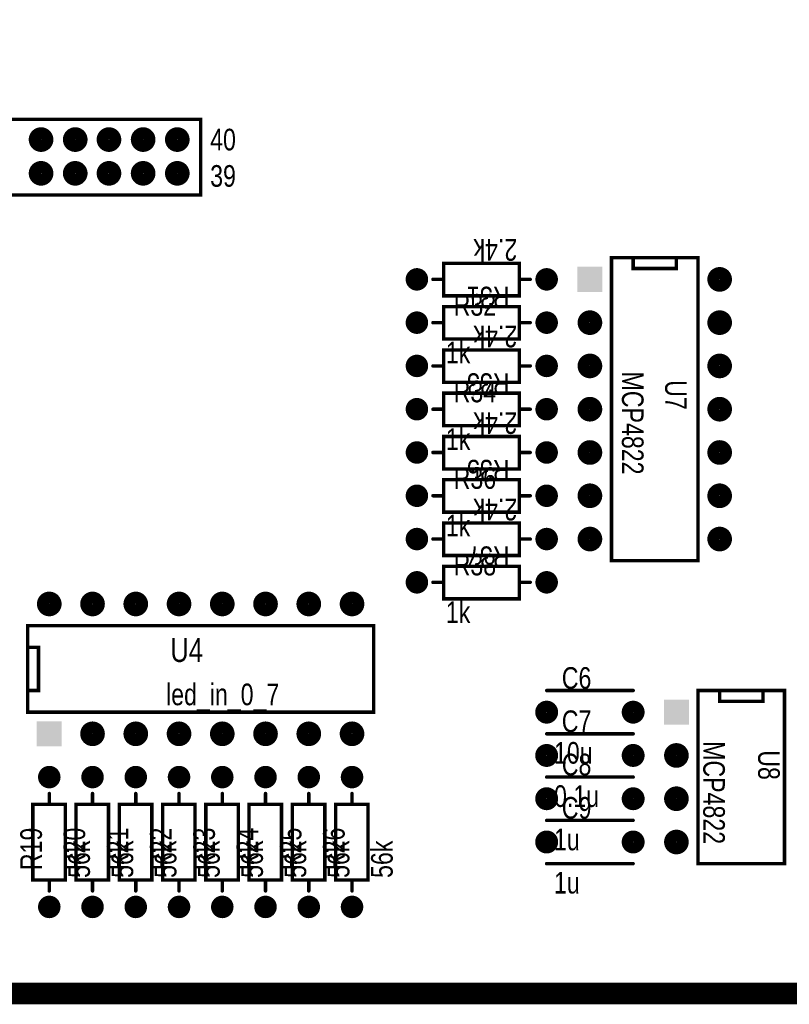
# Model space of a CAD drawing. Extents: x 0.11 to 7.45, y 0.15 to 4.7.
# Tile 2 of 6: x 2.28 to 4.06, y 0.15 to 2.42. Entities that reach past the tile are written whole.
import ezdxf

# ---------------------------------------------------------------- set-up
doc = ezdxf.new("R2010")
doc.units = 0

msp = doc.modelspace()

# ---------------------------------------------------------------- linework, layer by layer
at = {"const_width": 0.05}
msp.add_lwpolyline([(0.196, 0.171), (0.196, 4.671), (7.421, 4.671), (7.421, 0.171), (0.196, 0.171)], close=True, dxfattribs=at)
at = {"layer": 'AST', "const_width": 0.008}
for points in [[(1.096, 2.191), (1.096, 2.016), (2.696, 2.016), (2.696, 2.191), (1.096, 2.191)], [(3.433, 1.858), (3.433, 1.783), (3.433, 1.783), (3.258, 1.783), (3.258, 1.858), (3.433, 1.858)], [(3.258, 1.683), (3.258, 1.758), (3.258, 1.758), (3.433, 1.758), (3.433, 1.683), (3.258, 1.683)], [(3.433, 1.658), (3.433, 1.583), (3.433, 1.583), (3.258, 1.583), (3.258, 1.658), (3.433, 1.658)], [(3.258, 1.483), (3.258, 1.558), (3.258, 1.558), (3.433, 1.558), (3.433, 1.483), (3.258, 1.483)], [(3.433, 1.458), (3.433, 1.383), (3.433, 1.383), (3.258, 1.383), (3.258, 1.458), (3.433, 1.458)], [(3.258, 1.283), (3.258, 1.358), (3.258, 1.358), (3.433, 1.358), (3.433, 1.283), (3.258, 1.283)], [(3.433, 1.258), (3.433, 1.183), (3.433, 1.183), (3.258, 1.183), (3.258, 1.258), (3.433, 1.258)], [(3.258, 1.083), (3.258, 1.158), (3.258, 1.158), (3.433, 1.158), (3.433, 1.083), (3.258, 1.083)], [(3.096, 0.821), (2.296, 0.821), (2.296, 1.021), (3.096, 1.021), (3.096, 0.821)], [(4.046, 0.871), (3.846, 0.871), (3.846, 0.471), (4.046, 0.471), (4.046, 0.871)], [(2.383, 0.433), (2.308, 0.433), (2.308, 0.433), (2.308, 0.608), (2.383, 0.608), (2.383, 0.433)], [(2.483, 0.433), (2.408, 0.433), (2.408, 0.433), (2.408, 0.608), (2.483, 0.608), (2.483, 0.433)], [(2.583, 0.433), (2.508, 0.433), (2.508, 0.433), (2.508, 0.608), (2.583, 0.608), (2.583, 0.433)], [(2.683, 0.433), (2.608, 0.433), (2.608, 0.433), (2.608, 0.608), (2.683, 0.608), (2.683, 0.433)], [(2.783, 0.433), (2.708, 0.433), (2.708, 0.433), (2.708, 0.608), (2.783, 0.608), (2.783, 0.433)], [(2.883, 0.433), (2.808, 0.433), (2.808, 0.433), (2.808, 0.608), (2.883, 0.608), (2.883, 0.433)], [(2.983, 0.433), (2.908, 0.433), (2.908, 0.433), (2.908, 0.608), (2.983, 0.608), (2.983, 0.433)], [(3.083, 0.433), (3.008, 0.433), (3.008, 0.433), (3.008, 0.608), (3.083, 0.608), (3.083, 0.433)]]:
    msp.add_lwpolyline(points, close=True, dxfattribs=at)
at = {"layer": 'AST'}
for points, const_width in [([(2.694, 2.191, 1), (2.698, 2.191, 1)], 0.004), ([(2.313, 2.144, 1), (2.341, 2.144, 1)], 0.029), ([(2.392, 2.144, 1), (2.42, 2.144, 1)], 0.029), ([(2.47, 2.144, 1), (2.498, 2.144, 1)], 0.029), ([(2.549, 2.144, 1), (2.577, 2.144, 1)], 0.029), ([(2.628, 2.144, 1), (2.656, 2.144, 1)], 0.029), ([(2.313, 2.066, 1), (2.341, 2.066, 1)], 0.029), ([(2.392, 2.066, 1), (2.42, 2.066, 1)], 0.029), ([(2.47, 2.066, 1), (2.498, 2.066, 1)], 0.029), ([(2.549, 2.066, 1), (2.577, 2.066, 1)], 0.029), ([(2.628, 2.066, 1), (2.656, 2.066, 1)], 0.029), ([(2.694, 2.016, 1), (2.698, 2.016, 1)], 0.004), ([(3.644, 1.871, 1), (3.648, 1.871, 1)], 0.004), ([(3.694, 1.871, 1), (3.698, 1.871, 1)], 0.004), ([(3.794, 1.871, 1), (3.798, 1.871, 1)], 0.004), ([(3.794, 1.871, 1), (3.798, 1.871, 1)], 0.004), ([(3.844, 1.871, 1), (3.848, 1.871, 1)], 0.004), ([(3.183, 1.821, 1), (3.209, 1.821, 1)], 0.026), ([(3.256, 1.858, 1), (3.26, 1.858, 1)], 0.004), ([(3.431, 1.858, 1), (3.435, 1.858, 1)], 0.004), ([(3.431, 1.858, 1), (3.435, 1.858, 1)], 0.004), ([(3.483, 1.821, 1), (3.509, 1.821, 1)], 0.026), ([(3.694, 1.846, 1), (3.698, 1.846, 1)], 0.004), ([(3.794, 1.846, 1), (3.798, 1.846, 1)], 0.004), ([(3.794, 1.846, 1), (3.798, 1.846, 1)], 0.004), ([(3.882, 1.821, 1), (3.91, 1.821, 1)], 0.029), ([(3.231, 1.821, 1), (3.235, 1.821, 1)], 0.004), ([(3.256, 1.821, 1), (3.26, 1.821, 1)], 0.004), ([(3.431, 1.821, 1), (3.435, 1.821, 1)], 0.004), ([(3.456, 1.821, 1), (3.46, 1.821, 1)], 0.004), ([(3.256, 1.783, 1), (3.26, 1.783, 1)], 0.004), ([(3.431, 1.783, 1), (3.435, 1.783, 1)], 0.004), ([(3.431, 1.783, 1), (3.435, 1.783, 1)], 0.004), ([(3.256, 1.758, 1), (3.26, 1.758, 1)], 0.004), ([(3.256, 1.758, 1), (3.26, 1.758, 1)], 0.004), ([(3.431, 1.758, 1), (3.435, 1.758, 1)], 0.004), ([(3.183, 1.721, 1), (3.209, 1.721, 1)], 0.026), ([(3.483, 1.721, 1), (3.509, 1.721, 1)], 0.026), ([(3.582, 1.721, 1), (3.61, 1.721, 1)], 0.029), ([(3.882, 1.721, 1), (3.91, 1.721, 1)], 0.029), ([(3.231, 1.721, 1), (3.235, 1.721, 1)], 0.004), ([(3.256, 1.721, 1), (3.26, 1.721, 1)], 0.004), ([(3.431, 1.721, 1), (3.435, 1.721, 1)], 0.004), ([(3.456, 1.721, 1), (3.46, 1.721, 1)], 0.004), ([(3.256, 1.683, 1), (3.26, 1.683, 1)], 0.004), ([(3.256, 1.683, 1), (3.26, 1.683, 1)], 0.004), ([(3.431, 1.683, 1), (3.435, 1.683, 1)], 0.004), ([(3.256, 1.658, 1), (3.26, 1.658, 1)], 0.004), ([(3.431, 1.658, 1), (3.435, 1.658, 1)], 0.004), ([(3.431, 1.658, 1), (3.435, 1.658, 1)], 0.004), ([(3.183, 1.621, 1), (3.209, 1.621, 1)], 0.026), ([(3.483, 1.621, 1), (3.509, 1.621, 1)], 0.026), ([(3.582, 1.621, 1), (3.61, 1.621, 1)], 0.029), ([(3.882, 1.621, 1), (3.91, 1.621, 1)], 0.029), ([(3.231, 1.621, 1), (3.235, 1.621, 1)], 0.004), ([(3.256, 1.621, 1), (3.26, 1.621, 1)], 0.004), ([(3.431, 1.621, 1), (3.435, 1.621, 1)], 0.004), ([(3.456, 1.621, 1), (3.46, 1.621, 1)], 0.004), ([(3.256, 1.583, 1), (3.26, 1.583, 1)], 0.004), ([(3.431, 1.583, 1), (3.435, 1.583, 1)], 0.004), ([(3.431, 1.583, 1), (3.435, 1.583, 1)], 0.004), ([(3.256, 1.558, 1), (3.26, 1.558, 1)], 0.004), ([(3.256, 1.558, 1), (3.26, 1.558, 1)], 0.004), ([(3.431, 1.558, 1), (3.435, 1.558, 1)], 0.004), ([(3.582, 1.521, 1), (3.61, 1.521, 1)], 0.029), ([(3.882, 1.521, 1), (3.91, 1.521, 1)], 0.029), ([(3.183, 1.521, 1), (3.209, 1.521, 1)], 0.026), ([(3.231, 1.521, 1), (3.235, 1.521, 1)], 0.004), ([(3.256, 1.521, 1), (3.26, 1.521, 1)], 0.004), ([(3.431, 1.521, 1), (3.435, 1.521, 1)], 0.004), ([(3.456, 1.521, 1), (3.46, 1.521, 1)], 0.004), ([(3.483, 1.521, 1), (3.509, 1.521, 1)], 0.026), ([(3.256, 1.483, 1), (3.26, 1.483, 1)], 0.004), ([(3.256, 1.483, 1), (3.26, 1.483, 1)], 0.004), ([(3.431, 1.483, 1), (3.435, 1.483, 1)], 0.004), ([(3.256, 1.458, 1), (3.26, 1.458, 1)], 0.004), ([(3.431, 1.458, 1), (3.435, 1.458, 1)], 0.004), ([(3.431, 1.458, 1), (3.435, 1.458, 1)], 0.004), ([(3.183, 1.421, 1), (3.209, 1.421, 1)], 0.026), ([(3.483, 1.421, 1), (3.509, 1.421, 1)], 0.026), ([(3.582, 1.421, 1), (3.61, 1.421, 1)], 0.029), ([(3.882, 1.421, 1), (3.91, 1.421, 1)], 0.029), ([(3.231, 1.421, 1), (3.235, 1.421, 1)], 0.004), ([(3.256, 1.421, 1), (3.26, 1.421, 1)], 0.004), ([(3.431, 1.421, 1), (3.435, 1.421, 1)], 0.004), ([(3.456, 1.421, 1), (3.46, 1.421, 1)], 0.004), ([(3.256, 1.383, 1), (3.26, 1.383, 1)], 0.004), ([(3.431, 1.383, 1), (3.435, 1.383, 1)], 0.004), ([(3.431, 1.383, 1), (3.435, 1.383, 1)], 0.004), ([(3.183, 1.321, 1), (3.209, 1.321, 1)], 0.026), ([(3.256, 1.358, 1), (3.26, 1.358, 1)], 0.004), ([(3.256, 1.358, 1), (3.26, 1.358, 1)], 0.004), ([(3.431, 1.358, 1), (3.435, 1.358, 1)], 0.004), ([(3.483, 1.321, 1), (3.509, 1.321, 1)], 0.026), ([(3.582, 1.321, 1), (3.61, 1.321, 1)], 0.029), ([(3.882, 1.321, 1), (3.91, 1.321, 1)], 0.029), ([(3.231, 1.321, 1), (3.235, 1.321, 1)], 0.004), ([(3.256, 1.321, 1), (3.26, 1.321, 1)], 0.004), ([(3.431, 1.321, 1), (3.435, 1.321, 1)], 0.004), ([(3.456, 1.321, 1), (3.46, 1.321, 1)], 0.004), ([(3.256, 1.283, 1), (3.26, 1.283, 1)], 0.004), ([(3.256, 1.283, 1), (3.26, 1.283, 1)], 0.004), ([(3.431, 1.283, 1), (3.435, 1.283, 1)], 0.004), ([(3.256, 1.258, 1), (3.26, 1.258, 1)], 0.004), ([(3.431, 1.258, 1), (3.435, 1.258, 1)], 0.004), ([(3.431, 1.258, 1), (3.435, 1.258, 1)], 0.004), ([(3.183, 1.221, 1), (3.209, 1.221, 1)], 0.026), ([(3.483, 1.221, 1), (3.509, 1.221, 1)], 0.026), ([(3.582, 1.221, 1), (3.61, 1.221, 1)], 0.029), ([(3.882, 1.221, 1), (3.91, 1.221, 1)], 0.029), ([(3.231, 1.221, 1), (3.235, 1.221, 1)], 0.004), ([(3.256, 1.221, 1), (3.26, 1.221, 1)], 0.004), ([(3.431, 1.221, 1), (3.435, 1.221, 1)], 0.004), ([(3.456, 1.221, 1), (3.46, 1.221, 1)], 0.004), ([(3.256, 1.183, 1), (3.26, 1.183, 1)], 0.004), ([(3.431, 1.183, 1), (3.435, 1.183, 1)], 0.004), ([(3.431, 1.183, 1), (3.435, 1.183, 1)], 0.004), ([(3.256, 1.158, 1), (3.26, 1.158, 1)], 0.004), ([(3.256, 1.158, 1), (3.26, 1.158, 1)], 0.004), ([(3.431, 1.158, 1), (3.435, 1.158, 1)], 0.004), ([(3.644, 1.171, 1), (3.648, 1.171, 1)], 0.004), ([(3.844, 1.171, 1), (3.848, 1.171, 1)], 0.004), ([(3.183, 1.121, 1), (3.209, 1.121, 1)], 0.026), ([(3.483, 1.121, 1), (3.509, 1.121, 1)], 0.026), ([(3.231, 1.121, 1), (3.235, 1.121, 1)], 0.004), ([(3.256, 1.121, 1), (3.26, 1.121, 1)], 0.004), ([(3.431, 1.121, 1), (3.435, 1.121, 1)], 0.004), ([(3.456, 1.121, 1), (3.46, 1.121, 1)], 0.004), ([(2.332, 1.071, 1), (2.36, 1.071, 1)], 0.029), ([(2.432, 1.071, 1), (2.46, 1.071, 1)], 0.029), ([(2.532, 1.071, 1), (2.56, 1.071, 1)], 0.029), ([(2.632, 1.071, 1), (2.66, 1.071, 1)], 0.029), ([(2.732, 1.071, 1), (2.76, 1.071, 1)], 0.029), ([(2.832, 1.071, 1), (2.86, 1.071, 1)], 0.029), ([(2.932, 1.071, 1), (2.96, 1.071, 1)], 0.029), ([(3.032, 1.071, 1), (3.06, 1.071, 1)], 0.029), ([(3.256, 1.083, 1), (3.26, 1.083, 1)], 0.004), ([(3.256, 1.083, 1), (3.26, 1.083, 1)], 0.004), ([(3.431, 1.083, 1), (3.435, 1.083, 1)], 0.004), ([(2.294, 1.021, 1), (2.298, 1.021, 1)], 0.004), ([(3.094, 1.021, 1), (3.098, 1.021, 1)], 0.004), ([(2.294, 0.971, 1), (2.298, 0.971, 1)], 0.004), ([(2.319, 0.971, 1), (2.323, 0.971, 1)], 0.004), ([(2.294, 0.871, 1), (2.298, 0.871, 1)], 0.004), ([(2.319, 0.871, 1), (2.323, 0.871, 1)], 0.004), ([(3.494, 0.871, 1), (3.498, 0.871, 1)], 0.004), ([(3.694, 0.871, 1), (3.698, 0.871, 1)], 0.004), ([(3.844, 0.871, 1), (3.848, 0.871, 1)], 0.004), ([(3.894, 0.871, 1), (3.898, 0.871, 1)], 0.004), ([(3.994, 0.871, 1), (3.998, 0.871, 1)], 0.004), ([(4.044, 0.871, 1), (4.048, 0.871, 1)], 0.004), ([(4.044, 0.871, 1), (4.048, 0.871, 1)], 0.004), ([(3.483, 0.821, 1), (3.509, 0.821, 1)], 0.027), ([(3.683, 0.821, 1), (3.709, 0.821, 1)], 0.027), ([(3.894, 0.846, 1), (3.898, 0.846, 1)], 0.004), ([(3.994, 0.846, 1), (3.998, 0.846, 1)], 0.004), ([(2.294, 0.821, 1), (2.298, 0.821, 1)], 0.004), ([(3.094, 0.821, 1), (3.098, 0.821, 1)], 0.004), ([(3.094, 0.821, 1), (3.098, 0.821, 1)], 0.004), ([(2.432, 0.771, 1), (2.46, 0.771, 1)], 0.029), ([(2.532, 0.771, 1), (2.56, 0.771, 1)], 0.029), ([(2.632, 0.771, 1), (2.66, 0.771, 1)], 0.029), ([(2.732, 0.771, 1), (2.76, 0.771, 1)], 0.029), ([(2.832, 0.771, 1), (2.86, 0.771, 1)], 0.029), ([(2.932, 0.771, 1), (2.96, 0.771, 1)], 0.029), ([(3.032, 0.771, 1), (3.06, 0.771, 1)], 0.029), ([(3.494, 0.771, 1), (3.498, 0.771, 1)], 0.004), ([(3.494, 0.771, 1), (3.498, 0.771, 1)], 0.004), ([(3.694, 0.771, 1), (3.698, 0.771, 1)], 0.004), ([(3.694, 0.771, 1), (3.698, 0.771, 1)], 0.004), ([(3.483, 0.721, 1), (3.509, 0.721, 1)], 0.027), ([(3.683, 0.721, 1), (3.709, 0.721, 1)], 0.027), ([(3.782, 0.721, 1), (3.81, 0.721, 1)], 0.029), ([(2.333, 0.671, 1), (2.359, 0.671, 1)], 0.026), ([(2.433, 0.671, 1), (2.459, 0.671, 1)], 0.026), ([(2.533, 0.671, 1), (2.559, 0.671, 1)], 0.026), ([(2.633, 0.671, 1), (2.659, 0.671, 1)], 0.026), ([(2.733, 0.671, 1), (2.759, 0.671, 1)], 0.026), ([(2.833, 0.671, 1), (2.859, 0.671, 1)], 0.026), ([(2.933, 0.671, 1), (2.959, 0.671, 1)], 0.026), ([(3.033, 0.671, 1), (3.059, 0.671, 1)], 0.026), ([(3.494, 0.671, 1), (3.498, 0.671, 1)], 0.004), ([(3.494, 0.671, 1), (3.498, 0.671, 1)], 0.004), ([(3.694, 0.671, 1), (3.698, 0.671, 1)], 0.004), ([(3.694, 0.671, 1), (3.698, 0.671, 1)], 0.004), ([(3.483, 0.621, 1), (3.509, 0.621, 1)], 0.027), ([(3.683, 0.621, 1), (3.709, 0.621, 1)], 0.027), ([(3.782, 0.621, 1), (3.81, 0.621, 1)], 0.029), ([(2.344, 0.633, 1), (2.348, 0.633, 1)], 0.004), ([(2.444, 0.633, 1), (2.448, 0.633, 1)], 0.004), ([(2.544, 0.633, 1), (2.548, 0.633, 1)], 0.004), ([(2.644, 0.633, 1), (2.648, 0.633, 1)], 0.004), ([(2.744, 0.633, 1), (2.748, 0.633, 1)], 0.004), ([(2.844, 0.633, 1), (2.848, 0.633, 1)], 0.004), ([(2.944, 0.633, 1), (2.948, 0.633, 1)], 0.004), ([(3.044, 0.633, 1), (3.048, 0.633, 1)], 0.004), ([(2.306, 0.608, 1), (2.31, 0.608, 1)], 0.004), ([(2.344, 0.608, 1), (2.348, 0.608, 1)], 0.004), ([(2.381, 0.608, 1), (2.385, 0.608, 1)], 0.004), ([(2.406, 0.608, 1), (2.41, 0.608, 1)], 0.004), ([(2.444, 0.608, 1), (2.448, 0.608, 1)], 0.004), ([(2.481, 0.608, 1), (2.485, 0.608, 1)], 0.004), ([(2.506, 0.608, 1), (2.51, 0.608, 1)], 0.004), ([(2.544, 0.608, 1), (2.548, 0.608, 1)], 0.004), ([(2.581, 0.608, 1), (2.585, 0.608, 1)], 0.004), ([(2.606, 0.608, 1), (2.61, 0.608, 1)], 0.004), ([(2.644, 0.608, 1), (2.648, 0.608, 1)], 0.004), ([(2.681, 0.608, 1), (2.685, 0.608, 1)], 0.004), ([(2.706, 0.608, 1), (2.71, 0.608, 1)], 0.004), ([(2.744, 0.608, 1), (2.748, 0.608, 1)], 0.004), ([(2.781, 0.608, 1), (2.785, 0.608, 1)], 0.004), ([(2.806, 0.608, 1), (2.81, 0.608, 1)], 0.004), ([(2.844, 0.608, 1), (2.848, 0.608, 1)], 0.004), ([(2.881, 0.608, 1), (2.885, 0.608, 1)], 0.004), ([(2.906, 0.608, 1), (2.91, 0.608, 1)], 0.004), ([(2.944, 0.608, 1), (2.948, 0.608, 1)], 0.004), ([(2.981, 0.608, 1), (2.985, 0.608, 1)], 0.004), ([(3.006, 0.608, 1), (3.01, 0.608, 1)], 0.004), ([(3.044, 0.608, 1), (3.048, 0.608, 1)], 0.004), ([(3.081, 0.608, 1), (3.085, 0.608, 1)], 0.004), ([(3.494, 0.571, 1), (3.498, 0.571, 1)], 0.004), ([(3.494, 0.571, 1), (3.498, 0.571, 1)], 0.004), ([(3.694, 0.571, 1), (3.698, 0.571, 1)], 0.004), ([(3.694, 0.571, 1), (3.698, 0.571, 1)], 0.004), ([(3.483, 0.521, 1), (3.509, 0.521, 1)], 0.027), ([(3.683, 0.521, 1), (3.709, 0.521, 1)], 0.027), ([(3.782, 0.521, 1), (3.81, 0.521, 1)], 0.029), ([(3.494, 0.471, 1), (3.498, 0.471, 1)], 0.004), ([(3.694, 0.471, 1), (3.698, 0.471, 1)], 0.004), ([(3.844, 0.471, 1), (3.848, 0.471, 1)], 0.004), ([(4.044, 0.471, 1), (4.048, 0.471, 1)], 0.004), ([(2.306, 0.433, 1), (2.31, 0.433, 1)], 0.004), ([(2.306, 0.433, 1), (2.31, 0.433, 1)], 0.004), ([(2.344, 0.433, 1), (2.348, 0.433, 1)], 0.004), ([(2.381, 0.433, 1), (2.385, 0.433, 1)], 0.004), ([(2.381, 0.433, 1), (2.385, 0.433, 1)], 0.004), ([(2.406, 0.433, 1), (2.41, 0.433, 1)], 0.004), ([(2.406, 0.433, 1), (2.41, 0.433, 1)], 0.004), ([(2.444, 0.433, 1), (2.448, 0.433, 1)], 0.004), ([(2.481, 0.433, 1), (2.485, 0.433, 1)], 0.004), ([(2.481, 0.433, 1), (2.485, 0.433, 1)], 0.004), ([(2.506, 0.433, 1), (2.51, 0.433, 1)], 0.004), ([(2.506, 0.433, 1), (2.51, 0.433, 1)], 0.004), ([(2.544, 0.433, 1), (2.548, 0.433, 1)], 0.004), ([(2.581, 0.433, 1), (2.585, 0.433, 1)], 0.004), ([(2.581, 0.433, 1), (2.585, 0.433, 1)], 0.004), ([(2.606, 0.433, 1), (2.61, 0.433, 1)], 0.004), ([(2.606, 0.433, 1), (2.61, 0.433, 1)], 0.004), ([(2.644, 0.433, 1), (2.648, 0.433, 1)], 0.004), ([(2.681, 0.433, 1), (2.685, 0.433, 1)], 0.004), ([(2.681, 0.433, 1), (2.685, 0.433, 1)], 0.004), ([(2.706, 0.433, 1), (2.71, 0.433, 1)], 0.004), ([(2.706, 0.433, 1), (2.71, 0.433, 1)], 0.004), ([(2.744, 0.433, 1), (2.748, 0.433, 1)], 0.004), ([(2.781, 0.433, 1), (2.785, 0.433, 1)], 0.004), ([(2.781, 0.433, 1), (2.785, 0.433, 1)], 0.004), ([(2.806, 0.433, 1), (2.81, 0.433, 1)], 0.004), ([(2.806, 0.433, 1), (2.81, 0.433, 1)], 0.004), ([(2.844, 0.433, 1), (2.848, 0.433, 1)], 0.004), ([(2.881, 0.433, 1), (2.885, 0.433, 1)], 0.004), ([(2.881, 0.433, 1), (2.885, 0.433, 1)], 0.004), ([(2.906, 0.433, 1), (2.91, 0.433, 1)], 0.004), ([(2.906, 0.433, 1), (2.91, 0.433, 1)], 0.004), ([(2.944, 0.433, 1), (2.948, 0.433, 1)], 0.004), ([(2.981, 0.433, 1), (2.985, 0.433, 1)], 0.004), ([(2.981, 0.433, 1), (2.985, 0.433, 1)], 0.004), ([(3.006, 0.433, 1), (3.01, 0.433, 1)], 0.004), ([(3.006, 0.433, 1), (3.01, 0.433, 1)], 0.004), ([(3.044, 0.433, 1), (3.048, 0.433, 1)], 0.004), ([(3.081, 0.433, 1), (3.085, 0.433, 1)], 0.004), ([(3.081, 0.433, 1), (3.085, 0.433, 1)], 0.004), ([(2.344, 0.408, 1), (2.348, 0.408, 1)], 0.004), ([(2.444, 0.408, 1), (2.448, 0.408, 1)], 0.004), ([(2.544, 0.408, 1), (2.548, 0.408, 1)], 0.004), ([(2.644, 0.408, 1), (2.648, 0.408, 1)], 0.004), ([(2.744, 0.408, 1), (2.748, 0.408, 1)], 0.004), ([(2.844, 0.408, 1), (2.848, 0.408, 1)], 0.004), ([(2.944, 0.408, 1), (2.948, 0.408, 1)], 0.004), ([(3.044, 0.408, 1), (3.048, 0.408, 1)], 0.004), ([(2.333, 0.371, 1), (2.359, 0.371, 1)], 0.026), ([(2.433, 0.371, 1), (2.459, 0.371, 1)], 0.026), ([(2.533, 0.371, 1), (2.559, 0.371, 1)], 0.026), ([(2.633, 0.371, 1), (2.659, 0.371, 1)], 0.026), ([(2.733, 0.371, 1), (2.759, 0.371, 1)], 0.026), ([(2.833, 0.371, 1), (2.859, 0.371, 1)], 0.026), ([(2.933, 0.371, 1), (2.959, 0.371, 1)], 0.026), ([(3.033, 0.371, 1), (3.059, 0.371, 1)], 0.026)]:
    msp.add_lwpolyline(points, format="xyb", close=True, dxfattribs=dict(at, const_width=const_width))
at = {"layer": 'AST', "const_width": 0.008}
for points in [[(3.696, 1.871), (3.696, 1.846), (3.796, 1.846), (3.796, 1.846), (3.796, 1.871), (3.646, 1.871), (3.646, 1.171), (3.846, 1.171), (3.846, 1.871), (3.796, 1.871)], [(3.258, 1.821), (3.233, 1.821)], [(3.433, 1.821), (3.458, 1.821)], [(3.258, 1.721), (3.233, 1.721)], [(3.433, 1.721), (3.458, 1.721)], [(3.258, 1.621), (3.233, 1.621)], [(3.433, 1.621), (3.458, 1.621)], [(3.258, 1.521), (3.233, 1.521)], [(3.433, 1.521), (3.458, 1.521)], [(3.258, 1.421), (3.233, 1.421)], [(3.433, 1.421), (3.458, 1.421)], [(3.258, 1.321), (3.233, 1.321)], [(3.433, 1.321), (3.458, 1.321)], [(3.258, 1.221), (3.233, 1.221)], [(3.433, 1.221), (3.458, 1.221)], [(3.258, 1.121), (3.233, 1.121)], [(3.433, 1.121), (3.458, 1.121)], [(2.296, 0.871), (2.321, 0.871), (2.321, 0.971), (2.296, 0.971)], [(3.496, 0.871), (3.696, 0.871)], [(3.896, 0.871), (3.896, 0.846), (3.996, 0.846), (3.996, 0.871)], [(3.696, 0.771), (3.496, 0.771)], [(3.496, 0.771), (3.696, 0.771)], [(3.696, 0.671), (3.496, 0.671)], [(3.496, 0.671), (3.696, 0.671)], [(2.346, 0.608), (2.346, 0.633)], [(2.446, 0.608), (2.446, 0.633)], [(2.546, 0.608), (2.546, 0.633)], [(2.646, 0.608), (2.646, 0.633)], [(2.746, 0.608), (2.746, 0.633)], [(2.846, 0.608), (2.846, 0.633)], [(2.946, 0.608), (2.946, 0.633)], [(3.046, 0.608), (3.046, 0.633)], [(3.696, 0.571), (3.496, 0.571)], [(3.496, 0.571), (3.696, 0.571)], [(3.696, 0.471), (3.496, 0.471)], [(2.346, 0.433), (2.346, 0.408)], [(2.446, 0.433), (2.446, 0.408)], [(2.546, 0.433), (2.546, 0.408)], [(2.646, 0.433), (2.646, 0.408)], [(2.746, 0.433), (2.746, 0.408)], [(2.846, 0.433), (2.846, 0.408)], [(2.946, 0.433), (2.946, 0.408)], [(3.046, 0.433), (3.046, 0.408)]]:
    msp.add_lwpolyline(points, dxfattribs=at)
at = {"layer": 'AST'}
for points in [[(3.567, 1.792), (3.625, 1.792), (3.567, 1.85), (3.625, 1.85)], [(3.767, 0.792), (3.825, 0.792), (3.767, 0.85), (3.825, 0.85)], [(2.317, 0.742), (2.375, 0.742), (2.317, 0.8), (2.375, 0.8)]]:
    msp.add_solid(points, dxfattribs=at)

# ---------------------------------------------------------------- texts
at = {"layer": 'AST', "width": 0.8}
for s, height, p in [('40', 0.05, (2.718, 2.119)), ('39', 0.05, (2.718, 2.035)), ('R32', 0.05, (3.281, 1.737)), ('1k', 0.05, (3.263, 1.627)), ('R34', 0.05, (3.281, 1.537)), ('1k', 0.05, (3.263, 1.427)), ('R36', 0.05, (3.281, 1.337)), ('1k', 0.05, (3.263, 1.227)), ('R38', 0.05, (3.281, 1.137)), ('1k', 0.05, (3.263, 1.027)), ('U4', 0.055, (2.626, 0.937)), ('C6', 0.05, (3.531, 0.875)), ('led_in_0_7', 0.05, (2.616, 0.837)), ('C7', 0.05, (3.531, 0.775)), ('10u', 0.05, (3.513, 0.702)), ('C8', 0.05, (3.531, 0.675)), ('0.1u', 0.05, (3.513, 0.602)), ('C9', 0.05, (3.531, 0.575)), ('1u', 0.05, (3.513, 0.502)), ('1u', 0.05, (3.513, 0.402))]:
    msp.add_text(s, height=height, dxfattribs=at).set_placement(p)
for s, rotation, p in [('2.4k', 180, (3.428, 1.914)), ('R31', 180, (3.41, 1.804)), ('2.4k', 180, (3.428, 1.714)), ('R33', 180, (3.41, 1.604)), ('MCP4822', 270, (3.67, 1.608)), ('U7', 270, (3.77, 1.588)), ('2.4k', 180, (3.428, 1.514)), ('R35', 180, (3.41, 1.404)), ('2.4k', 180, (3.428, 1.314)), ('R37', 180, (3.41, 1.204)), ('MCP4822', 270, (3.858, 0.754)), ('U8', 270, (3.985, 0.733)), ('R19', 90, (2.329, 0.456)), ('R20', 90, (2.429, 0.456)), ('R21', 90, (2.529, 0.456)), ('R22', 90, (2.629, 0.456)), ('R23', 90, (2.729, 0.456)), ('R24', 90, (2.829, 0.456)), ('R25', 90, (2.929, 0.456)), ('R26', 90, (3.029, 0.456)), ('56k', 90, (2.44, 0.438)), ('56k', 90, (2.54, 0.438)), ('56k', 90, (2.64, 0.438)), ('56k', 90, (2.74, 0.438)), ('56k', 90, (2.84, 0.438)), ('56k', 90, (2.94, 0.438)), ('56k', 90, (3.04, 0.438)), ('56k', 90, (3.14, 0.438))]:
    msp.add_text(s, height=0.05, rotation=rotation, dxfattribs=at).set_placement(p)

doc.saveas('drawing.dxf')
